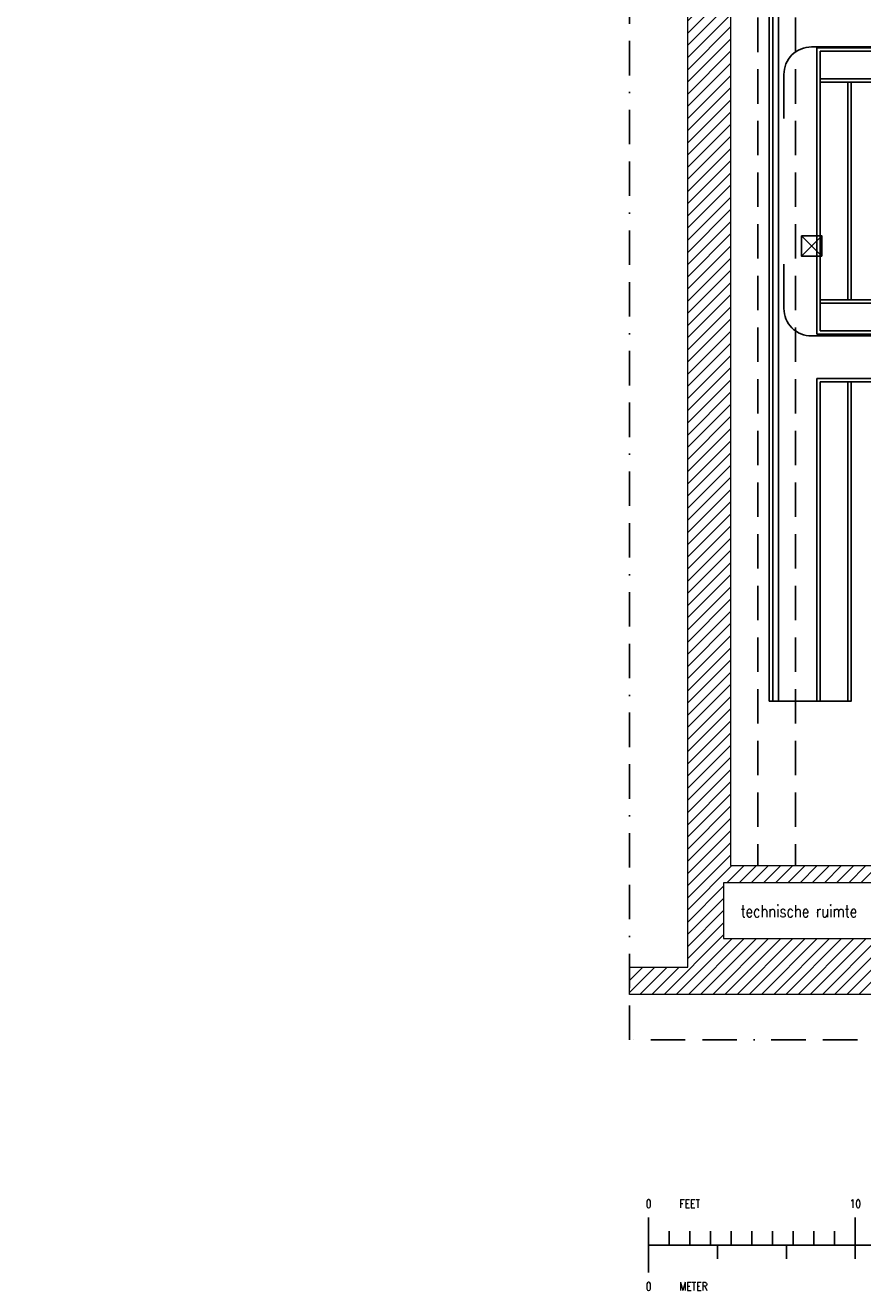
# Model space of a CAD drawing. Extents: x -70378 to 23841, y -23766 to 14658.
# Tile 7 of 11: x -19740 to -7585, y -23766 to -5396. Entities that reach past the tile are written whole.
import ezdxf
from ezdxf.enums import TextEntityAlignment as Align

# ---------------------------------------------------------------- set-up
doc = ezdxf.new("R2010")
doc.units = 0
doc.header["$LTSCALE"] = 1000
doc.header["$MEASUREMENT"] = 0
doc.linetypes.add('BORDER', pattern=[1.75, 0.5, -0.25, 0.5, -0.25, 0, -0.25])
doc.linetypes.add('DASHED', pattern=[0.75, 0.5, -0.25])
for name, color, linetype in [('1_AFBREEKLIJNEN', 7, 'BORDER'), ('1_ARCERING', 144, 'CONTINUOUS'), ('1_TEKST', 7, 'CONTINUOUS'), ('1_VLOERAANSLUITING_HORECA', 251, 'CONTINUOUS'), ('1_VLOERGOTEN', 3, 'DASHED'), ('4_LICHTBRUGGEN_PL', 5, 'CONTINUOUS'), ('4_RAILS', 7, 'CONTINUOUS'), ('9_LINIAAL', 7, 'CONTINUOUS')]:
    doc.layers.add(name, color=color, linetype=linetype)
doc.layers.add('1_MUREN', color=2, linetype='CONTINUOUS', lineweight=18)
doc.styles.add('ROMANS', font='romans')

# ---------------------------------------------------------------- blocks, each defined once
blk = doc.blocks.new('LINIAAL')
at = {"layer": '9_LINIAAL'}
for p, q in [((0, 0), (0, 400)), ((3000, 0), (3000, 400)), ((6000, 0), (6000, 400)), ((9000, 0), (9000, 400)), ((300, 200), (300, 0)), ((600, 200), (600, 0)), ((900, 200), (900, 0)), ((1200, 200), (1200, 0)), ((1500, 200), (1500, 0)), ((1800, 200), (1800, 0)), ((2100, 200), (2100, 0)), ((2400, 200), (2400, 0)), ((2700, 200), (2700, 0)), ((3300, 200), (3300, 0)), ((3600, 200), (3600, 0)), ((3900, 200), (3900, 0)), ((4200, 200), (4200, 0)), ((4500, 200), (4500, 0)), ((4800, 200), (4800, 0)), ((5100, 200), (5100, 0)), ((5400, 200), (5400, 0)), ((5700, 200), (5700, 0)), ((6300, 200), (6300, 0)), ((6600, 200), (6600, 0)), ((6900, 200), (6900, 0)), ((7200, 200), (7200, 0)), ((7500, 200), (7500, 0)), ((7800, 200), (7800, 0)), ((8100, 200), (8100, 0)), ((8400, 200), (8400, 0)), ((8700, 200), (8700, 0)), ((9300, 200), (9300, 0)), ((9600, 200), (9600, 0)), ((9900, 200), (9900, 0)), ((0, 0), (10000, 0)), ((0, 0), (0, -400)), ((1000, 0), (1000, -200)), ((2000, 0), (2000, -200)), ((3000, 0), (3000, -200)), ((4000, 0), (4000, -200)), ((5000, 0), (5000, -400)), ((6000, 0), (6000, -200)), ((7000, 0), (7000, -200)), ((8000, 0), (8000, -200)), ((9000, 0), (9000, -200)), ((10000, 0), (10000, -400))]:
    blk.add_line(p, q, dxfattribs=at)
at = {"layer": '9_LINIAAL', "style": 'ROMANS', "width": 0.8}
for s, p in [('0', (0, 600)), ('10', (3000, 600)), ('20', (6000, 600)), ('30', (9000, 600)), ('0', (0, -600)), ('5', (5000, -600)), ('10', (10000, -600))]:
    blk.add_text(s, height=120, dxfattribs=at).set_placement(p, align=Align.MIDDLE_CENTER)
for s, p in [('FEET', (448, 600)), ('METER', (448, -600))]:
    blk.add_text(s, height=120, dxfattribs=at).set_placement(p, align=Align.MIDDLE_LEFT)
blk = doc.blocks.new('brugdeel')
at = {"layer": '4_LICHTBRUGGEN_PL'}
for p, q in [((-8248, 4157), (8248, 4157)), ((-8248, 4157), (-8248, 0)), ((-8200, 4108), (8200, 4108)), ((-8200, 4108), (-8200, 48)), ((-8200, 3707), (8200, 3707)), ((-8200, 3658), (8200, 3658)), ((-7798, 3658), (-7798, 498)), ((-7750, 3658), (-7750, 498)), ((-8200, 498), (8200, 498)), ((-8200, 450), (8200, 450)), ((-8248, 0), (8248, 0)), ((-8200, 48), (8200, 48))]:
    blk.add_line(p, q, dxfattribs=at)

msp = doc.modelspace()

# ---------------------------------------------------------------- hatches: boundary and pattern name
at = {"layer": '1_ARCERING'}
h = msp.add_hatch(dxfattribs=at)
h.set_pattern_fill('ANSI31', color=256, scale=1000, style=0)
h.set_pattern_definition([(45, (-61037.18, -18415.53), (-88.38835, 88.38835), [])])
h.paths.add_polyline_path([(-2855, -20123.7), (-2855, -19465), (-10971, -19465), (-10971, -19067.5), (-10125, -19067.5), (-10125, -280), (-15687.5, -280), (-15687.5, -950), (-15812.5, -950), (-15812.5, -180), (-15662.5, -180), (-15662.5, 620), (-15812.5, 620), (-15812.5, 1490), (-15687.5, 1490), (-15687.5, 745), (-15537.5, 745), (-15537.5, -180), (-10125, -180), (-10125, 3000), (-11745, 3000), (-11745, 3500), (-15812.5, 3500), (-15812.5, 3600), (-11645, 3600), (-11645, 3100), (-10365, 3100), (-10365, 3600), (-9505, 3600), (-9505, -17595), (-6955, -17595), (-6955, -17845), (-9605, -17845), (-9605, -18655), (9605, -18655), (9605, -17845), (6910, -17845), (6910, -17955), (5690, -17955), (5690, -17845), (-1365, -17845), (-1365, -17595), (5900, -17595), (5900, -17745), (6700, -17745), (6700, -17595), (9616, -17595), (9616, -17637), (10142.5, -17637), (10142.5, -19067.5), (17675, -19067.5), (17675, -19192.5), (10142.5, -19192.5), (10142.5, -19517.5), (10017.5, -19517.5), (10017.5, -19192.5), (-2457.5, -19192.5), (-2457.5, -20123.7)])

# ---------------------------------------------------------------- linework, layer by layer
at = {"layer": '1_AFBREEKLIJNEN'}
msp.add_lwpolyline([(23840.7, 12219.9), (23840.7, -20123.7), (-10971, -20123.7), (-10971, -1250.7), (-19740.2, -1250.7)], dxfattribs=at)
at = {"layer": '1_MUREN'}
for points in [[(-9505, 3600), (-9505, -17595), (-6955, -17595)], [(-2855, -19465), (-10971, -19465), (-10971, -19067.5), (-10125, -19067.5), (-10125, -280)], [(-6955, -17845), (-9605, -17845), (-9605, -18655), (9605, -18655)]]:
    msp.add_lwpolyline(points, dxfattribs=at)
at = {"layer": '1_VLOERAANSLUITING_HORECA'}
for p, q in [((-8177, -8454), (-8472, -8749)), ((-8472, -8454), (-8177, -8749))]:
    msp.add_line(p, q, dxfattribs=at)
msp.add_lwpolyline([(-8177, -8749), (-8472, -8749), (-8472, -8454), (-8177, -8454)], close=True, dxfattribs=at)
at = {"layer": '1_VLOERGOTEN'}
for p, q in [((-9105, 8966), (-9105, -17595)), ((-8560, 8966), (-8560, -17595))]:
    msp.add_line(p, q, dxfattribs=at)
at = {"layer": '4_LICHTBRUGGEN_PL'}
for p, q in [((-8248.3, -10522.9), (8248.3, -10522.9)), ((-8248.3, -10522.9), (-8248.3, -15205.5)), ((-7798.3, -10571.2), (-7798.3, -15205.5))]:
    msp.add_line(p, q, dxfattribs=at)
msp.add_lwpolyline([(-8200, -10571.2), (-8200, -15205.5), (-8940, -15205.5), (-8940, 9362), (8896.6, 9362), (8896.6, -15205.5), (8200, -15205.5), (8200, -10571.2)], close=True, dxfattribs=at)
for points in [[(-8890, -15205.5), (-8890, 9313.7), (8848.3, 9313.7), (8848.3, -15205.5)], [(-8200, -15205.5), (-7750, -15205.5), (-7750, -10571.2)]]:
    msp.add_lwpolyline(points, dxfattribs=at)
at = {"layer": '4_RAILS'}
msp.add_line((-8808.3, -2300), (-8808.3, -15205.5), dxfattribs=at)
for points in [[(8728.3, -6751.3), (8728.3, -6110, 0.4142136), (8328.3, -5710), (-8328.3, -5710, 0.4142136), (-8728.3, -6110), (-8728.3, -6751.3)], [(-8728.3, -8864.7), (-8728.3, -9506, 0.4142136), (-8328.3, -9906), (8328.3, -9906, 0.4142136), (8728.3, -9506), (8728.3, -8864.7)]]:
    msp.add_lwpolyline(points, format="xyb", dxfattribs=at)

# ---------------------------------------------------------------- block references
at = {"layer": '4_LICHTBRUGGEN_PL'}
msp.add_blockref('brugdeel', (0, -9881.2), dxfattribs=at)
at = {"layer": '9_LINIAAL'}
msp.add_blockref('LINIAAL', (-10691.4, -23103.8), dxfattribs=at)

# ---------------------------------------------------------------- texts
at = {"layer": '1_TEKST', "style": 'ROMANS', "width": 0.8}
msp.add_text('technische ruimte', height=175, dxfattribs=at).set_placement((-9356.4, -18345.2))

doc.saveas('drawing.dxf')
